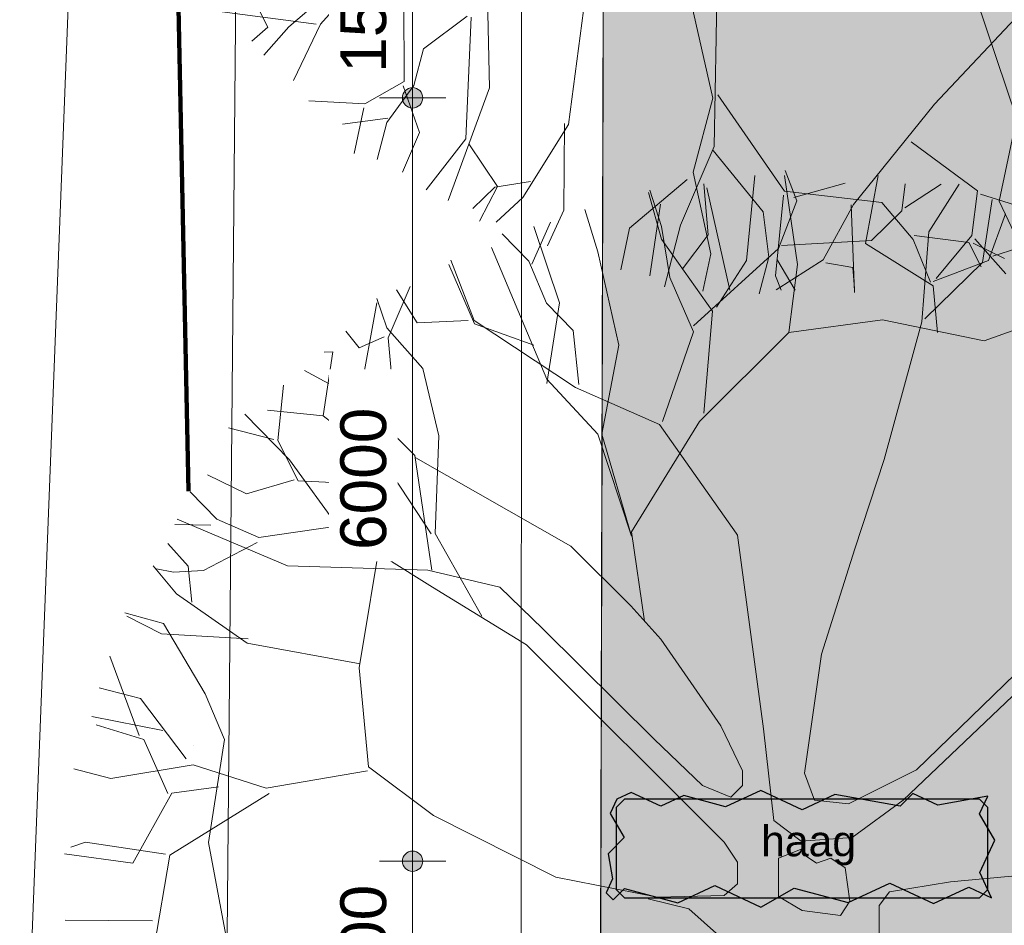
# Model space of a CAD drawing. Header units: millimetres. Extents: x -159785 to 90015, y -49332 to 203345.
# Tile 14 of 63: x -76891 to -69158, y 37813 to 44931. Entities that reach past the tile are written whole.
import ezdxf

# ---------------------------------------------------------------- set-up
doc = ezdxf.new("R2010")
doc.units = ezdxf.units.MM
doc.linetypes.add('IMPORT-KG-PERCEEL-SO', pattern=[19000, 5500, -2000, 0, -2000, 5500, -2000, 0, -2000])
for name, color, linetype, lineweight in [('A--A23__Vloeren', 8, 'Continuous', 9), ('A--L$01A__Algemeen', 7, 'Continuous', 9), ('A--L23__Vloeren', 3, 'Continuous', 9), ('A--LD20__DetailPenFijn', 2, 'Continuous', 9), ('A--LD30__DetailPenMiddel', 3, 'Continuous', 9), ('A--M$01A__Algemeen', 1, 'Continuous', 13), ('A--M$01A__Algemeen-200', 1, 'Continuous', 13), ('A--T$01A__Algemeen', 1, 'Continuous', 13), ('B-WE-KG-GRENS_PERCEEL-G', 30, 'IMPORT-KG-PERCEEL-SO', 25), ('B-WE-OG-TERREIN_ERF-GV', 10, 'Continuous', 20), ('B-WE-OG-TERREIN_OEVER-GV', 10, 'Continuous', 20), ('B-WE-OG-WATER-GV', 4, 'Continuous', 20), ('B-WE-VH-OPENVERHARDING_BETONELEMENT-GV', 90, 'Continuous', 20), ('Montfoort-BGT_aangepast_dwg', 8, 'Continuous', 9), ('Montfoort-KAD_aangepast_dwg', 8, 'Continuous', 9)]:
    doc.layers.add(name, color=color, linetype=linetype, lineweight=lineweight)
doc.styles.add('Arial', font='arial.ttf', dxfattribs={"height": 360})
doc.styles.add('Arial_1', font='arial.ttf', dxfattribs={"height": 240})
doc.dimstyles.new('00_ARC_dimension_1_8mm_afgerond', dxfattribs={"dimscale": 304.8, "dimtxt": 367.293384, "dimasz": 2.099738, "dimexe": 0.853018, "dimexo": 0.0625, "dimgap": 0.328084, "dimtad": 1, "dimdec": 0, "dimrnd": 10, "dimzin": 0, "dimdsep": 46, "dimtxsty": 'Arial', "dimblk1": 'DOTSMALL', "dimblk2": 'DOTSMALL', "dimsah": 1, "dimcen": 0.09, "dimdle": 0.853018, "dimadec": 3, "dimazin": 0, "dimtfac": 1, "dimtdec": 4, "dimtix": 1, "dimtmove": 0, "dimatfit": 3, "dimfxl": 0.853018, "dimfxlon": 1, "dimtvp": 1, "dimtfill": 1, "dimtolj": 1, "dimtzin": 0, "dimarcsym": 2})

# ---------------------------------------------------------------- blocks, each defined once
blk = doc.blocks.new('Montfoort-KAD_aangepast_dwg-2079012-00 Terrein')
at = {"layer": 'B-WE-KG-GRENS_PERCEEL-G', "color": 20, "lineweight": 100, "flags": 128}
blk.add_lwpolyline([(-54284.5, 153418), (-55120.5, 152643), (-56741.5, 151141), (-60450.5, 147523), (-62948.5, 145117), (-63096.5, 144973), (-91308.5, 117039), (-90221.5, 108700), (-90007.5, 106964), (-83169.5, 51422), (-82080.5, 43335), (-80076.5, 30077), (-78588.5, 20148), (-76973.5, 9625), (-75168.5, -1908), (-73237.5, -15841), (-70281.5, -12213), (-66701.5, -7763), (-63537.5, -3908), (-56896.5, 4253), (-54316.5, 7093), (-51376.5, 10773), (-51099.5, 11080), (-48629.5, 13817), (-47856.5, 14673), (-45962.5, 16825), (-37796.5, 27733), (-28336.5, 41693), (-19584.5, 55036), (-15716.5, 60933), (-14652.5, 62720), (-12775.5, 65185), (-11196.5, 67645), (-9509.5, 70144), (-6866.5, 74129), (-5099.5, 76362), (543.5, 86853), (970.5, 87669), (5719.5, 96087), (15523.5, 114613), (21843.5, 126333), (23502.5, 129584), (27859.5, 138119)], dxfattribs=at)
blk = doc.blocks.new('Montfoort-BGT_aangepast_dwg-2210655-00 Terrein')
at = {"layer": 'B-WE-OG-TERREIN_ERF-GV', "color": 8, "lineweight": 9, "flags": 128}
blk.add_lwpolyline([(138762.1, -192457.2), (142223.1, -205881), (149664.3, -234393.6), (152659.8, -245599.4), (154970.3, -253964.6)], dxfattribs=at)
at = {"layer": 'B-WE-OG-TERREIN_OEVER-GV', "color": 8, "lineweight": 9, "flags": 128}
for points in [[(127708.2, -152660.2), (135410.5, -182454.8), (141669.8, -206459), (154195.4, -253976.4)], [(156528.1, -271373.9), (153054, -258874), (149945, -247547.8), (142202.6, -217086.8), (125359.6, -153421.7)], [(124707.2, -153794.7), (131371.2, -178112.4), (138746.1, -206813.1), (140023.7, -212549.4), (146478.4, -241533.9), (147607.4, -245626.6), (154125.7, -271704.7)], [(154970.3, -253964.6), (152659.8, -245599.4), (149664.3, -234393.6), (142223.1, -205881), (138762.1, -192457.2)]]:
    blk.add_lwpolyline(points, dxfattribs=at)
at = {"layer": 'B-WE-OG-WATER-GV', "color": 8, "lineweight": 9, "flags": 128}
for points in [[(154195.4, -253976.4), (141669.8, -206459), (135410.5, -182454.8), (127708.2, -152660.2)], [(125359.6, -153421.7), (142202.6, -217086.8), (149945, -247547.8), (153054, -258874), (156528.1, -271373.9)]]:
    blk.add_lwpolyline(points, dxfattribs=at)
at = {"layer": 'B-WE-VH-OPENVERHARDING_BETONELEMENT-GV', "color": 8, "lineweight": 9, "flags": 128}
blk.add_lwpolyline([(138601, -212978), (136827.6, -213470.3), (118816.1, -218469.1), (127842, -251035.5), (145282.9, -246263), (147607.4, -245626.6), (146478.4, -241533.9), (140023.7, -212549.4)], close=True, dxfattribs=at)
blk = doc.blocks.new('90_GM_boom - 90_GM_boom-2244026-00 Terrein')
at = {"layer": 'A--LD20__DetailPenFijn', "color": 8}
for p, q in [((-42, 5579.9), (-133.9, 5816.7)), ((-438.8, 5110.8), (-372, 5777.7)), ((-38.4, 5077.5), (-138.5, 5777.7)), ((495.5, 5244.2), (595.6, 5777.7)), ((-1105.6, 5378.1), (-1197, 5662.1)), ((-739.1, 5310.9), (-772.4, 5711)), ((-568.4, 4877.5), (-748.6, 5681.2)), ((-65.4, 5603.7), (336.8, 5717.7)), ((782.7, 5501), (808.5, 5713)), ((806.5, 5524.3), (1091.5, 5710.2)), ((993.2, 5333.8), (1233.1, 5708.8)), ((-1106.1, 5277.5), (-1206.2, 5644.3)), ((-187.5, 5203.9), (-42, 5579.9)), ((1415.2, 5093.7), (1491.2, 5588.3)), ((-1606.6, 5177.5), (-1706.7, 5511)), ((544.3, 5267.4), (782.7, 5501)), ((1463.2, 5110.8), (1596.6, 5477.6)), ((-2123, 5081.6), (-1978, 5410.4)), ((-1906.9, 4777.4), (-2107.1, 5377.6)), ((-1039.1, 4976.5), (-1105.6, 5378.1)), ((1496.5, 5144.2), (2130.5, 5344.2)), ((-2146.4, 5105.4), (-2356.4, 5319.7)), ((-705.7, 4710.7), (-1106.1, 5277.5)), ((-939.3, 5044.1), (-739.1, 5310.9)), ((-163.7, 5227.3), (544.3, 5267.4)), ((938.6, 4626.7), (993.2, 5333.8)), ((-2440.8, 5210.9), (-2007, 4177.2)), ((-854.4, 4597.3), (-187.5, 5203.9)), ((1029.4, 4910.8), (495.5, 5244.2)), ((-2759.6, 5111.5), (-2575.9, 4637.9)), ((-2008.3, 4773.8), (-2146.4, 5105.4)), ((-1439.8, 4443.9), (-1606.6, 5177.5)), ((-672.3, 4744), (-438.8, 5110.8)), ((1029.4, 4944.1), (1463.2, 5110.8)), ((-2574.3, 4610.7), (-2774.5, 5077.5)), ((-105.1, 4544), (-38.4, 5077.5)), ((962.4, 4650), (1415.2, 5093.7)), ((-854.9, 4550.1), (-1039.1, 4976.5)), ((-3252, 4502.3), (-3078, 4904.9)), ((-3024.2, 4618.7), (-3186.6, 4879.8)), ((1062.8, 4544), (1029.4, 4910.8)), ((-3262.6, 4581.2), (-3340.8, 4811.2)), ((-3475.2, 4043.8), (-3341.7, 4777.4)), ((-1798.3, 4559.4), (-2008.3, 4773.8)), ((-2007, 4143.8), (-1906.9, 4777.4)), ((-772.4, 3910.4), (-705.7, 4710.7)), ((-105.1, 4544), (629, 4644)), ((629, 4644), (1429.8, 4477.3)), ((-2979.6, 4261.2), (-3262.6, 4581.2)), ((-2623, 4638.4), (-3024.2, 4618.7)), ((-2575.9, 4637.9), (-1779.5, 4111.1)), ((-2107.1, 4443.9), (-2574.3, 4610.7)), ((644.1, 3544.6), (938.6, 4626.7)), ((1429.8, 4477.3), (1796.8, 4610.7)), ((-3479.3, 4423.7), (-3583.2, 4554.2)), ((-3284.2, 4510.7), (-3479.3, 4423.7)), ((-3208.3, 4008.5), (-3252, 4502.3)), ((-1755.6, 4134.4), (-1798.3, 4559.4)), ((-1098.2, 3844.9), (-854.9, 4550.1)), ((-805.8, 3843.7), (-105.1, 4544)), ((-1573.3, 3743.7), (-1439.8, 4443.9)), ((-3762.3, 3888.2), (-3687.2, 4393)), ((-3687.2, 4393), (-3753.8, 4389.7)), ((-2853.1, 3732.9), (-2979.6, 4261.2)), ((-3475.2, 4010.4), (-3909, 4243.9)), ((-2007, 4177.2), (-1606.6, 3743.7)), ((-4117.8, 3694.2), (-4073, 4130.5)), ((-1779.5, 4111.1), (-1122.1, 3821.5)), ((-3041.4, 3577), (-3475.2, 4010.4)), ((-3299.2, 2998.4), (-3208.3, 4008.5)), ((-4376.3, 3900.9), (-4026.3, 3543.6)), ((-3762.3, 3888.2), (-4198.5, 3933.3)), ((-3276.1, 3511.5), (-3762.3, 3888.2)), ((-4150.1, 3702.6), (-4505.2, 3795.2)), ((-1339.7, 2976.8), (-805.8, 3843.7)), ((-1122.1, 3821.5), (-517.8, 2966.4)), ((-2881.6, 2963.1), (-2853.1, 3732.9)), ((-1606.6, 3743.7), (-1339.7, 2943.4)), ((-1339.7, 2943.4), (-1573.3, 3743.7)), ((-3959, 3377.1), (-4117.8, 3694.2)), ((-2907.9, 2676.7), (-3041.4, 3577)), ((-1816.9, 2865), (-3033.6, 3557.9)), ((-4026.3, 3543.6), (-3631.1, 2997.2)), ((-2914.9, 2961.5), (-3276.1, 3511.5)), ((411.7, 2842.5), (644.1, 3544.6)), ((-4364.7, 3276.1), (-4670.7, 3424.8)), ((-3991.3, 3385.6), (-4364.7, 3276.1)), ((-3311.9, 3346.3), (-3959, 3377.1)), ((-4597.3, 3077.5), (-4807.3, 3291.9)), ((-4645, 3030.8), (-4928, 3033.6)), ((-4910, 3076.8), (-4042.4, 2710)), ((-4268.6, 2932.7), (-4597.3, 3077.5)), ((-3654.4, 3021), (-4268.6, 2932.7)), ((-3631.1, 2997.2), (-2904.7, 2541.9)), ((-3479.9, 1908.3), (-3299.2, 2998.4)), ((-2515.4, 2313.2), (-2881.6, 2963.1)), ((-1239.5, 2276.2), (-1339.7, 2976.8)), ((-517.8, 2966.4), (-508.2, 2951.2)), ((-508.2, 2951.2), (-303.3, 1427.6)), ((-4823.5, 2706.6), (-4983.6, 2886.1)), ((-4280.4, 2893.6), (-4703.4, 2672.1)), ((-1346, 2394.4), (-1816.9, 2865)), ((150.6, 2014.6), (411.7, 2842.5)), ((-4914.7, 2489.1), (-5098.6, 2709.4)), ((-4793.9, 2423.2), (-4823.5, 2706.6)), ((-4042.4, 2710), (-2941.3, 2676.7)), ((-4936.5, 2660.5), (-5071.4, 2687.2)), ((-4703.4, 2672.1), (-4936.5, 2660.5)), ((-2941.3, 2676.7), (-2374.1, 2543.3)), ((-4360.1, 2103.3), (-4914.7, 2489.1)), ((-2904.7, 2541.9), (-2165.9, 2088.4)), ((-2374.1, 2543.3), (-2036.7, 2215)), ((-5016.5, 2255.6), (-5321.2, 2340.7)), ((-1110.5, 2132.9), (-1346, 2394.4)), ((-5031.1, 2174.9), (-5304.8, 2315.1)), ((-4688.6, 1704), (-5016.5, 2255.6)), ((-4351.6, 2135.6), (-5031.1, 2174.9)), ((-2036.7, 2215), (-1162.8, 1348.5)), ((-3471.5, 1940.6), (-4360.1, 2103.3)), ((-2165.9, 2088.4), (-613.4, 538)), ((-639.6, 1453.1), (-1110.5, 2132.9)), ((1975.6, 2153.3), (898.1, 1107.5)), ((17.1, 1080.8), (150.6, 2014.6)), ((791.4, 867.3), (2055.5, 2072)), ((-5206.6, 1377.5), (-5437.9, 2000.8)), ((-3406.6, 1131.1), (-3479.9, 1908.3)), ((-5197.9, 1667), (-5520.8, 1751.2)), ((-4537.2, 1344), (-4688.6, 1704)), ((-4838.4, 1194.3), (-5197.9, 1667)), ((-5022.4, 1414.5), (-5579.7, 1525.3)), ((-5171.6, 1345.9), (-5544.6, 1461)), ((-469.5, 1100.1), (-639.6, 1453.1)), ((-303.3, 1427.6), (-223.2, 707.2)), ((-4983.6, 920.9), (-5171.6, 1345.9)), ((-4663.9, 535.9), (-4537.2, 1344)), ((-1162.8, 1348.5), (-783.5, 982.5)), ((-5430.7, 1038.5), (-5721.3, 1114.3)), ((-4782.3, 1145.1), (-5430.7, 1038.5)), ((-4209.5, 961.4), (-4782.3, 1145.1)), ((-3415, 1098.9), (-4209.5, 961.4)), ((-2896.9, 748.4), (-3406.6, 1131.1)), ((-469.5, 982.5), (-469.5, 1100.1)), ((898.1, 1107.5), (364.2, 840.6)), ((97.2, 867.3), (17.1, 1080.8)), ((-4585.6, 974.1), (-4950.2, 922.6)), ((-783.5, 982.5), (-561, 890.9)), ((-561, 890.9), (-469.5, 982.5)), ((-4950.2, 922.6), (-5256.8, 372.8)), ((-4185.6, 920.7), (-4967.3, 435.3)), ((364.2, 840.6), (97.2, 867.3)), ((390.9, 573.8), (791.4, 867.3)), ((-1934.7, 263.4), (-2896.9, 748.4)), ((-223.2, 707.2), (-9.6, 547.2)), ((-9.6, 547.2), (390.9, 573.8)), ((-5629.9, 539.1), (-5743.6, 499.8)), ((-4999.6, 443.7), (-5629.9, 539.1)), ((-4527.6, -192.3), (-4663.9, 535.9)), ((-613.4, 538), (-508.7, 381.1)), ((0, 486.7), (-187.3, 411.8)), ((-5256.8, 372.8), (-5794.6, 446.3)), ((-4967.3, 435.3), (-5096.2, -323.7)), ((-187.3, 411.8), (-187.3, 112.3)), ((112.4, 374.4), (0, 449.3)), ((224.8, 411.8), (112.4, 374.4)), ((337.2, 337), (224.8, 411.8)), ((-508.7, 381.1), (-508.7, 211.1)), ((374.6, 74.9), (337.2, 337)), ((2850.6, 382.3), (1165.1, 227)), ((-1136.7, 106.5), (-1934.7, 263.4)), ((-508.7, 211.1), (-613.4, 119.6)), ((1165.1, 227), (684.6, 147)), ((-1211, 93.6), (-890.6, 13.6)), ((-613.4, 119.6), (-1136.7, 106.5)), ((-187.3, 112.3), (0, 0)), ((684.6, 147), (604.5, 40.2)), ((-890.6, 13.6), (-650.4, -199.9)), ((0, 0), (299.7, -37.4)), ((299.7, -37.4), (374.6, 74.9)), ((604.5, 40.2), (604.5, -173.2)), ((-5101.9, -81), (-5789.7, -74)), ((-709.7, -2769.1), (-718.3, -3635.8)), ((-2521.7, -2932.3), (-2500.3, -4033.7)), ((-3415.9, -3077), (-3827.3, -3531.8)), ((1282.6, -3206.8), (1640.2, -4269.7)), ((-3765.9, -3289.4), (-4076, -3553.1)), ((-4336.4, -3365.9), (-4239.9, -3556.4)), ((-3172.1, -3335.7), (-3170.8, -3983.6)), ((-922.3, -3327.1), (-745.6, -4113.7)), ((1753.4, -3355.8), (996.5, -4160.8)), ((-3860.6, -3533.4), (-4599.9, -3436.5)), ((-2675.1, -3470.3), (-3017.5, -3725.7)), ((-2642.8, -3478.7), (-2684.6, -4432.7)), ((-1760.2, -3425.2), (-1878.6, -4320.8)), ((-4239.9, -3556.4), (-4365, -3666.7)), ((-4076, -3553.1), (-4272.4, -3777.6)), ((-3827.3, -3531.8), (-4038.9, -3976.6)), ((-718.3, -3635.8), (-734.8, -4493)), ((-3017.5, -3725.7), (-3093.2, -4016.1)), ((-3170.8, -3983.6), (-3479.6, -4157.8)), ((-3093.2, -4016.1), (-3306.5, -4305.1)), ((-3177.6, -4016.2), (-3049.8, -4383.7)), ((-2500.3, -4033.7), (-2823.6, -4918.4)), ((-706.1, -4087.8), (-182.5, -4844.5)), ((-3479.6, -4157.8), (-3917.5, -4134.8)), ((-745.6, -4113.7), (-900.7, -4694.9)), ((996.5, -4160.8), (358.7, -4949.3)), ((-3486.4, -4190.5), (-3561.2, -4549.8)), ((-3298.1, -4272.8), (-3654.6, -4317.7)), ((-3306.5, -4305.1), (-3382.2, -4595.4)), ((-1878.6, -4320.8), (-2236.4, -4893.9)), ((-1911.3, -4314), (-1916.7, -4994.5)), ((1633.4, -4302.4), (1504.2, -4923.1)), ((-3049.8, -4383.7), (-3183.1, -4696.7)), ((-2684.6, -4432.7), (-2996.1, -4833.9)), ((-2660.9, -4473.2), (-2437.4, -4807.3)), ((813.4, -4456.9), (1333.9, -4842.7)), ((-734.8, -4493), (-999.9, -5113.1)), ((-743.2, -4525.3), (-351.4, -5006.5)), ((-900.7, -4694.9), (-761.9, -5337.3)), ((-2176.5, -4770), (-2458.1, -4813.6)), ((-946.9, -4753.4), (-1401.2, -5136)), ((-2458.1, -4813.6), (-2629.5, -4982.4)), ((-2437.4, -4807.3), (-2577.7, -5080.8)), ((-182.5, -4844.5), (581.9, -4935.5)), ((1333.9, -4842.7), (1289.2, -5194.5)), ((1356, -4867.7), (1727.1, -4984.6)), ((-2236.4, -4893.9), (-2447.2, -5088.6)), ((-1157.7, -4948.1), (-1240.8, -5510.2)), ((-189.3, -4877.1), (-253.3, -5511.4)), ((581.9, -4935.5), (828.1, -5225.4)), ((1504.2, -4923.1), (1716.3, -5376.2)), ((-1916.7, -4994.5), (-2043.3, -5275)), ((-351.4, -5006.5), (-306.4, -5362.8)), ((358.7, -4949.3), (120.2, -5383.9)), ((339.8, -4953.2), (367, -5640.6)), ((-1401.2, -5136), (-1469.3, -5462.6)), ((-999.9, -5113.1), (-1126.1, -5597.1)), ((828.1, -5225.4), (962.8, -5560.1)), ((834.9, -5192.7), (1266.1, -5248.4)), ((1289.2, -5194.5), (1009.2, -5532)), ((1266.1, -5248.4), (1362.7, -5438.9)), ((1298.8, -5255.2), (1546.3, -5374.9)), ((1311.4, -5219.5), (1554.9, -5494.1)), ((-761.9, -5337.3), (-823.2, -5631.3)), ((-306.4, -5362.8), (-382.1, -5653.2)), ((120.2, -5383.9), (-248.4, -5621.6)), ((-241.8, -5379.6), (-98.6, -5623.7)), ((142.3, -5408.9), (352.8, -5445.2)), ((352.8, -5445.2), (366.5, -5611.4)), ((-253.3, -5511.4), (-208.4, -5623))]:
    blk.add_line(p, q, dxfattribs=at)
blk = doc.blocks.new('DIMBLOCK34-00 Terrein')
at = {"layer": 'A--M$01A__Algemeen-200'}
h = blk.add_hatch(color=256, dxfattribs=at)
edge = h.paths.add_edge_path()
edge.add_arc((-73805.5, 38316.9), 80, 0, 360)
h = blk.add_hatch(color=256, dxfattribs=at)
edge = h.paths.add_edge_path()
edge.add_arc((-73805.5, 36816.7), 80, 0, 360)
for p, q in [((-73805.5, 38316.9), (-74065.5, 38316.9)), ((-73805.5, 36816.7), (-73805.5, 38316.9)), ((-73805.5, 38316.9), (-73545.5, 38316.9)), ((-73805.5, 36816.7), (-74065.5, 36816.7)), ((-73805.5, 36816.7), (-73545.5, 36816.7))]:
    blk.add_line(p, q, dxfattribs=at)
for centre in [(-73805.5, 38316.9), (-73805.5, 36816.7)]:
    blk.add_circle(centre, 80, dxfattribs=at)
at = {"layer": 'A--M$01A__Algemeen-200', "color": 0, "insert": (-74372.9, 37013), "char_height": 360, "width": 1329.037, "attachment_point": 1, "rotation": 90, "line_spacing_factor": 0.941778, "style": 'Arial', "bg_fill": 3, "box_fill_scale": 1.25, "bg_fill_color": 256, "bg_fill_true_color": 13158600, "bg_fill_transparency": 0}
blk.add_mtext('1500', dxfattribs=at)
blk = doc.blocks.new('_DotSmall')
at = {"color": 0, "linetype": 'ByBlock', "const_width": 0.5}
blk.add_lwpolyline([(-0.0625, 0, 1), (0.0625, 0, 1)], format="xyb", close=True, dxfattribs=at)
blk = doc.blocks.new('DIMBLOCK35-00 Terrein')
at = {"layer": 'A--M$01A__Algemeen-200'}
h = blk.add_hatch(color=256, dxfattribs=at)
edge = h.paths.add_edge_path()
edge.add_arc((-73805.5, 44316.7), 80, 0, 360)
h = blk.add_hatch(color=256, dxfattribs=at)
edge = h.paths.add_edge_path()
edge.add_arc((-73805.5, 38316.9), 80, 0, 360)
for p, q in [((-73805.5, 44316.7), (-74065.5, 44316.7)), ((-73805.5, 38316.9), (-73805.5, 44316.7)), ((-73805.5, 44316.7), (-73545.5, 44316.7)), ((-73805.5, 38316.9), (-74065.5, 38316.9)), ((-73805.5, 38316.9), (-73545.5, 38316.9))]:
    blk.add_line(p, q, dxfattribs=at)
for centre in [(-73805.5, 44316.7), (-73805.5, 38316.9)]:
    blk.add_circle(centre, 80, dxfattribs=at)
at = {"layer": 'A--M$01A__Algemeen-200', "color": 0, "insert": (-74372.9, 40763), "char_height": 360, "width": 1329.037, "attachment_point": 1, "rotation": 90, "line_spacing_factor": 0.941778, "style": 'Arial', "bg_fill": 3, "box_fill_scale": 1.25, "bg_fill_color": 256, "bg_fill_true_color": 13158600, "bg_fill_transparency": 0}
blk.add_mtext('6000', dxfattribs=at)
blk = doc.blocks.new('DIMBLOCK36-00 Terrein')
at = {"layer": 'A--M$01A__Algemeen-200'}
h = blk.add_hatch(color=256, dxfattribs=at)
edge = h.paths.add_edge_path()
edge.add_arc((-73805.5, 45816.9), 80, 0, 360)
h = blk.add_hatch(color=256, dxfattribs=at)
edge = h.paths.add_edge_path()
edge.add_arc((-73805.5, 44316.7), 80, 0, 360)
for p, q in [((-73805.5, 45816.9), (-74065.5, 45816.9)), ((-73805.5, 44316.7), (-73805.5, 45816.9)), ((-73805.5, 45816.9), (-73545.5, 45816.9)), ((-73805.5, 44316.7), (-74065.5, 44316.7)), ((-73805.5, 44316.7), (-73545.5, 44316.7))]:
    blk.add_line(p, q, dxfattribs=at)
for centre in [(-73805.5, 45816.9), (-73805.5, 44316.7)]:
    blk.add_circle(centre, 80, dxfattribs=at)
at = {"layer": 'A--M$01A__Algemeen-200', "color": 0, "insert": (-74372.9, 44513), "char_height": 360, "width": 1329.037, "attachment_point": 1, "rotation": 90, "line_spacing_factor": 0.941778, "style": 'Arial', "bg_fill": 3, "box_fill_scale": 1.25, "bg_fill_color": 256, "bg_fill_true_color": 13158600, "bg_fill_transparency": 0}
blk.add_mtext('1500', dxfattribs=at)

msp = doc.modelspace()

# ---------------------------------------------------------------- hatches: boundary and pattern name
at = {"layer": 'A--A23__Vloeren'}
h = msp.add_hatch(color=256, dxfattribs=at)
h.paths.add_polyline_path([(-69013.7, 59316.5), (-62944, 59316.5), (-62944, 60816.9), (-69013.7, 60816.9)])
h.paths.add_polyline_path([(-69013.7, 66816.5), (-62944, 66816.5), (-62944, 68316.9), (-69013.7, 68316.9)])
h.paths.add_polyline_path([(-69013.6, 81816.5), (-62943.9, 81816.5), (-62943.9, 77706.1), (-59838.3, 77687.3), (-59738, 77693.5), (-59639, 77710.9), (-59542.5, 77739.2), (-59449.8, 77778.1), (-59362.1, 77827.1), (-59280.3, 77885.5), (-59205.6, 77952.8), (-59138.8, 78027.9), (-59080.8, 78110), (-59032.4, 78198.1), (-58994, 78291.1), (-58966.3, 78387.7), (-58949.6, 78486.9), (-58943.9, 78586.7), (-58944.2, 83091.3), (-58949.6, 83187.5), (-58966.6, 83287.4), (-58994.8, 83384.7), (-59033.7, 83478.2), (-59082.9, 83566.8), (-59141.7, 83649.3), (-59209.5, 83724.7), (-59285.3, 83791.9), (-59368.1, 83850.2), (-59457, 83898.8), (-59550.8, 83937.2), (-59648.3, 83964.7), (-59748.3, 83981.1), (-59849.5, 83986.7), (-62943.9, 84006.1), (-62943.9, 83316.9), (-69013.6, 83316.9)])
h.paths.add_polyline_path([(-65217.2, 5130.1), (-64924.1, 5138.7), (-64631.7, 5159.7), (-64340.4, 5193), (-64050.8, 5238.6), (-63763.3, 5296.4), (-63478.6, 5366.4), (-63197, 5448.2), (-62919.2, 5541.9), (-62645.6, 5647.3), (-62376.7, 5764.2), (-62113, 5892.3), (-61854.9, 6031.4), (-61602.9, 6181.3), (-61357.5, 6341.8), (-55876.5, 11537.8), (-52952.5, 14022.3), (-49567.2, 17289.9), (-51546.5, 19321.9), (-63374.1, 6585.8), (-71434.5, 14071.2), (-68032, 17735), (-71695.8, 21137.5), (-63189.7, 30296.9), (-59525.9, 26894.5), (-58627.2, 27862.1), (-58634.6, 27885.5), (-58716.3, 28187.6), (-58785.7, 28492.8), (-58842.6, 28800.5), (-58887, 29110.3), (-58918.7, 29421.6), (-58938.9, 29789.1), (-58944.2, 30046.9), (-58944.2, 30586.7), (-58949.9, 30687.5), (-58966.9, 30787.4), (-58995.1, 30884.7), (-59034, 30978.2), (-59083.2, 31066.8), (-59142, 31149.3), (-59209.7, 31224.7), (-59285.5, 31291.9), (-59368.4, 31350.2), (-59457.3, 31398.8), (-59551.1, 31437.2), (-59648.6, 31464.7), (-59748.6, 31481.1), (-59849.8, 31486.7), (-62944.1, 31506.1), (-62944.2, 30816.9), (-69013.9, 30816.9), (-69013.8, 36816.5), (-62944.1, 36816.5), (-62944.1, 32706.1), (-59838.5, 32687.3), (-59738.2, 32693.5), (-59639.2, 32710.9), (-59542.7, 32739.2), (-59450.1, 32778.1), (-59362.3, 32827.1), (-59280.5, 32885.5), (-59205.8, 32952.8), (-59139, 33027.9), (-59081, 33110), (-59032.6, 33198.1), (-58994.3, 33291.1), (-58966.5, 33387.7), (-58949.8, 33486.9), (-58944.1, 33586.7), (-58944.2, 38087.4), (-58949.8, 38187.5), (-58966.9, 38287.4), (-58995, 38384.7), (-59033.9, 38478.2), (-59083.1, 38566.8), (-59142, 38649.3), (-59209.7, 38724.7), (-59285.5, 38791.9), (-59368.3, 38850.2), (-59457.2, 38898.8), (-59551, 38937.2), (-59648.5, 38964.7), (-59748.5, 38981.1), (-59849.7, 38986.7), (-62936.1, 39006), (-62936.1, 38316.9), (-69013.9, 38316.9), (-69013.8, 44316.7), (-62936.1, 44316.5), (-62936.1, 40206), (-59838.5, 40187.3), (-59738.2, 40193.5), (-59639.2, 40210.9), (-59542.7, 40239.2), (-59450, 40278.1), (-59362.2, 40327.1), (-59280.5, 40385.5), (-59205.7, 40452.8), (-59139, 40527.9), (-59081, 40610), (-59032.6, 40698.1), (-58994.2, 40791.1), (-58966.5, 40887.7), (-58949.7, 40986.9), (-58944.1, 41086.7), (-58944.2, 45588), (-58949.8, 45687.5), (-58966.8, 45787.4), (-58995, 45884.7), (-59033.9, 45978.2), (-59083.1, 46066.8), (-59141.9, 46149.3), (-59209.7, 46224.7), (-59285.4, 46291.9), (-59368.3, 46350.2), (-59457.2, 46398.8), (-59551, 46437.2), (-59648.5, 46464.7), (-59748.5, 46481.1), (-59849.7, 46486.7), (-62944.1, 46506.1), (-62944.1, 45816.9), (-69013.8, 45816.9), (-69013.7, 51816.5), (-62944.1, 51816.5), (-62944.1, 47706.1), (-59838.5, 47687.3), (-59738.1, 47693.5), (-59639.1, 47710.9), (-59542.7, 47739.2), (-59450, 47778.1), (-59362.2, 47827.1), (-59280.4, 47885.5), (-59205.7, 47952.8), (-59138.9, 48027.9), (-59081, 48110), (-59032.5, 48198.1), (-58994.2, 48291.1), (-58966.5, 48387.7), (-58949.7, 48486.9), (-58944.1, 48586.7), (-58944.2, 53088.7), (-58949.7, 53187.5), (-58966.8, 53287.4), (-58994.9, 53384.7), (-59033.9, 53478.2), (-59083.1, 53566.8), (-59141.9, 53649.3), (-59209.6, 53724.7), (-59285.4, 53791.9), (-59368.3, 53850.2), (-59457.2, 53898.8), (-59551, 53937.2), (-59648.5, 53964.7), (-59748.5, 53981.1), (-59849.7, 53986.7), (-62944, 54006.1), (-62944.1, 53316.9), (-69013.8, 53316.9), (-69013.6, 74316.5), (-62943.9, 74316.5), (-62943.9, 70206.1), (-59838.4, 70187.3), (-59738, 70193.5), (-59639, 70210.9), (-59542.6, 70239.2), (-59449.9, 70278.1), (-59362.1, 70327.1), (-59280.3, 70385.5), (-59205.6, 70452.8), (-59138.8, 70527.9), (-59080.9, 70610), (-59032.4, 70698.1), (-58994.1, 70791.1), (-58966.4, 70887.7), (-58949.6, 70986.9), (-58944, 71086.7), (-58944.2, 75590.7), (-58949.6, 75687.5), (-58966.7, 75787.4), (-58994.8, 75884.7), (-59033.8, 75978.2), (-59082.9, 76066.8), (-59141.8, 76149.3), (-59209.5, 76224.7), (-59285.3, 76291.9), (-59368.2, 76350.2), (-59457.1, 76398.8), (-59550.8, 76437.2), (-59648.4, 76464.7), (-59748.3, 76481.1), (-59849.5, 76486.7), (-62943.9, 76506.1), (-62943.9, 75816.9), (-69013.7, 75816.9), (-69013.6, 89316.5), (-62943.9, 89316.5), (-62943.9, 85206.1), (-59838.3, 85187.3), (-59738, 85193.5), (-59638.9, 85210.9), (-59542.5, 85239.2), (-59449.8, 85278.1), (-59362, 85327.1), (-59280.3, 85385.5), (-59205.5, 85452.8), (-59138.8, 85527.9), (-59080.8, 85610), (-59032.3, 85698.1), (-58994, 85791.1), (-58966.3, 85887.7), (-58949.5, 85986.9), (-58943.9, 86086.7), (-58944.2, 90592), (-58949.6, 90687.5), (-58966.6, 90787.4), (-58994.8, 90884.7), (-59033.7, 90978.2), (-59082.9, 91066.8), (-59141.7, 91149.3), (-59209.4, 91224.7), (-59285.2, 91291.9), (-59368.1, 91350.2), (-59457, 91398.8), (-59550.8, 91437.2), (-59648.3, 91464.7), (-59748.3, 91481.1), (-59849.5, 91486.7), (-62943.8, 91506.1), (-62943.9, 90816.9), (-69013.6, 90816.9), (-69013.5, 96816.5), (-62943.8, 96816.5), (-62943.8, 92706.1), (-59838.3, 92687.3), (-59737.9, 92693.5), (-59638.9, 92710.9), (-59542.5, 92739.2), (-59449.8, 92778.1), (-59362, 92827.1), (-59280.2, 92885.5), (-59205.5, 92952.8), (-59138.7, 93027.9), (-59080.7, 93110), (-59032.3, 93198.1), (-58994, 93291.1), (-58966.3, 93387.7), (-58949.5, 93486.9), (-58943.9, 93625.5), (-58937.7, 94068.5), (-58919.3, 94511.1), (-58888.7, 94953), (-58845.8, 95393.9), (-58790.8, 95833.5), (-58723.6, 96271.3), (-58644.3, 96707.2), (-58552.9, 97140.7), (-58449.6, 97571.4), (-58334.4, 97999.2), (-58207.5, 98423.6), (-58068.8, 98844.3), (-57977.3, 99102.3), (-57948, 99199.3), (-57929.8, 99298.9), (-57923, 99399.9), (-57929.8, 99515.9), (-57948, 99618), (-57970.3, 99698.7), (-58008.1, 99792.7), (-58056.2, 99881.8), (-58114.1, 99965), (-58180.8, 100041.1), (-58255.8, 100109.2), (-58337.9, 100168.5), (-58426.1, 100218.2), (-58519.4, 100257.7), (-58616.5, 100286.4), (-58723.6, 100304.5), (-58845.8, 100310.6), (-62943.8, 100336.1), (-62943.8, 99516.4), (-69013.5, 99516.4), (-69013.5, 102516.1), (-62943.8, 102516.1), (-62943.8, 101536.2), (-57392.1, 101501.5), (-57289.2, 101506.8), (-57187.6, 101523.8), (-57088.6, 101552.2), (-56993.4, 101591.9), (-56903.5, 101642.1), (-56816.5, 101705.3), (-56743.6, 101771.7), (-56675.9, 101849.3), (-56622, 101926.3), (-56552.7, 102039.7), (-56455.8, 102194.4), (-56403.2, 102357.9), (-56359.7, 102537), (-56330.7, 102707.6), (-56314.1, 102864.6), (-56308.3, 103049.3), (-56314.5, 103218.8), (-56330.7, 103378.8), (-56359.7, 103548.1), (-56400.3, 103715), (-56452.2, 103878.8), (-56515.3, 104038.5), (-56589.1, 104193.6), (-56673.5, 104343.2), (-56767.9, 104486.7), (-56871.9, 104623.4), (-56997.5, 104764.9), (-57106.9, 104873.7), (-57236.7, 104986.2), (-57373.9, 105089.5), (-65648.8, 110883.6), (-65896.9, 111064.5), (-66138, 111254.9), (-66371.6, 111454.4), (-66597.3, 111662.7), (-66814.9, 111879.5), (-67024, 112104.5), (-67224.3, 112337.4), (-67415.5, 112577.8), (-67623.4, 112863.9), (-67769.5, 113079.7), (-67931.8, 113340.4), (-68084, 113607.2), (-68225.8, 113879.7), (-68357.1, 114157.4), (-68477.6, 114439.9), (-68587.2, 114726.9), (-68685.7, 115017.8), (-68772.9, 115312.3), (-68848.8, 115610), (-68913.2, 115910.3), (-68966, 116212.9), (-69007.1, 116517.3), (-69036.6, 116823), (-69055, 117170.5), (-69060.1, 117436.8), (-69060.1, 120428.1), (-69590.2, 120426.1), (-69580.2, 117806.1), (-72309.6, 117736.4), (-72262.8, 117672.7), (-72201.1, 117579.4), (-72133.7, 117461.7), (-72074, 117339), (-72023.9, 117212.5), (-71981.2, 117083), (-71947.8, 116951.6), (-72094, 91304.7), (-69353.6, 91304.7), (-69288.1, 91239.2), (-69288.1, 90594.1), (-69353.7, 90528.6), (-72098.4, 90528.6), (-72136.8, 83804.7), (-69353.7, 83804.7), (-69288.2, 83739.2), (-69288.2, 83094.1), (-69353.7, 83028.6), (-72141.2, 83028.6), (-72179.8, 76265.6), (-72140.7, 76304.7), (-69353.7, 76304.7), (-69288.2, 76239.2), (-69288.2, 75594.1), (-69353.7, 75528.6), (-72140.7, 75528.6), (-72183.7, 75571.6), (-72262.8, 61709), (-72343.6, 32241.5), (-72306.6, 20642.3), (-72207.3, 11964.4), (-72196.9, 11671.4), (-72174.1, 11379.1), (-72139, 11088), (-72091.6, 10798.7), (-72032, 10511.6), (-71960.3, 10227.3), (-71876.7, 9946.3), (-71781.3, 9669), (-71674.2, 9396.1), (-71555.7, 9127.9), (-71426, 8865), (-71285.2, 8607.7), (-71133.7, 8356.7), (-70971.8, 8112.3), (-70799.6, 7875), (-70617.6, 7645.1), (-70426, 7423.2), (-70194.7, 7179.7), (-70015.6, 7004.5), (-69797.5, 6808.6), (-69571.2, 6622.1), (-69337.3, 6445.3), (-69096.2, 6278.5), (-68848.2, 6122.1), (-68593.8, 5976.3), (-68333.5, 5841.4), (-68067.7, 5717.6), (-67796.9, 5605.2), (-67521.6, 5504.3), (-67242.3, 5415.2), (-66959.5, 5337.9), (-66673.6, 5272.7), (-66385.3, 5219.5), (-66094.9, 5178.7), (-65803.1, 5150.1), (-65510.4, 5133.9)])
h.paths.add_polyline_path([(-53204.1, 21023.6), (-55039.7, 22908.1), (-55129.3, 22811.5)])
h.paths.add_polyline_path([(-69354, 30528.6), (-72140.9, 30528.6), (-72206.5, 30594.1), (-72206.5, 31239.2), (-72140.9, 31304.7), (-69353.9, 31304.7), (-69288.4, 31239.2), (-69288.4, 30594.1), (-69353.9, 30528.6)])
h.paths.add_polyline_path([(-59737.7, 30538.8), (-62524.7, 30538.8), (-62590.2, 30604.4), (-62590.2, 31249.4), (-62524.7, 31315), (-59737.7, 31315), (-59672.2, 31249.4), (-59672.2, 30604.4), (-59737.7, 30538.8)])
h.paths.add_polyline_path([(-69353.9, 38028.6), (-72140.9, 38028.6), (-72206.4, 38094.1), (-72206.4, 38739.2), (-72140.8, 38804.7), (-69353.9, 38804.7), (-69288.4, 38739.2), (-69288.4, 38094.1), (-69353.9, 38028.6)])
h.paths.add_polyline_path([(-59748.5, 38038.8), (-62524.7, 38038.8), (-62590.2, 38104.4), (-62590.2, 38749.4), (-62524.7, 38815), (-59737.7, 38815), (-59672.2, 38749.4), (-59672.2, 38104.4), (-59738.2, 38038.8)])
h.paths.add_polyline_path([(-69353.9, 45528.6), (-72140.9, 45528.6), (-72206.4, 45594.1), (-72206.4, 46239.2), (-72140.8, 46304.7), (-72140.8, 46304.7), (-69353.9, 46304.7), (-69288.3, 46239.2), (-69288.3, 45594.1), (-69353.9, 45528.6)])
h.paths.add_polyline_path([(-59738.1, 45538.8), (-62524.6, 45538.8), (-62590.2, 45604.4), (-62590.2, 46249.4), (-62524.6, 46315), (-59737.7, 46315), (-59672.1, 46249.4), (-59672.1, 45604.4), (-59737.7, 45538.8)])
h.paths.add_polyline_path([(-69353.9, 53028.6), (-72140.9, 53028.7), (-72206.3, 53094.1), (-72206.3, 53739.2), (-72140.8, 53804.7), (-72140.8, 53804.7), (-69353.8, 53804.7), (-69288.3, 53739.2), (-69288.3, 53094.1), (-69353.8, 53028.6)])
h.paths.add_polyline_path([(-59849.7, 53038.8), (-62524.6, 53038.8), (-62590.1, 53104.4), (-62590.1, 53749.4), (-62524.6, 53815), (-59737.6, 53815), (-59672.1, 53749.4), (-59672.1, 53104.4), (-59738.1, 53038.8), (-59838.4, 53038.8)])
h.paths.add_polyline_path([(-59849.7, 55186.8), (-59738.1, 55193.5), (-59639.1, 55210.9), (-59542.6, 55239.2), (-59449.9, 55278.1), (-59362.2, 55327.1), (-59280.4, 55385.5), (-59205.7, 55452.8), (-59138.9, 55527.9), (-59080.9, 55610), (-59032.5, 55698.1), (-58994.1, 55791.2), (-58966.4, 55887.9), (-58949.6, 55987.6), (-58944, 56086.7), (-58944.2, 60589.4), (-58949.7, 60687.5), (-58966.7, 60787.4), (-58994.9, 60884.7), (-59033.8, 60978.2), (-59083, 61066.8), (-59141.9, 61149.3), (-59209.6, 61224.7), (-59285.4, 61291.9), (-59368.2, 61350.2), (-59457.1, 61398.8), (-59550.9, 61437.2), (-59648.4, 61464.7), (-59748.4, 61481.1), (-59849.6, 61486.7), (-62944, 61506.1), (-62944, 55206.1), (-60662.4, 55191.8)])
h.paths.add_polyline_path([(-70194.7, 60528.6), (-72140.8, 60528.6), (-72206.3, 60594.2), (-72206.3, 61239.2), (-72140.8, 61304.8), (-69353.8, 61304.7), (-69288.3, 61239.2), (-69288.3, 60594.2), (-69353.9, 60528.6)])
h.paths.add_polyline_path([(-59737.6, 60538.8), (-62524.6, 60538.8), (-62590.1, 60604.4), (-62590.1, 61249.4), (-62524.6, 61315), (-59737.6, 61315), (-59672.1, 61249.4), (-59672.1, 60604.4), (-59737.6, 60538.8)])
h.paths.add_polyline_path([(-59849.6, 62686.8), (-59738.1, 62693.5), (-59639.1, 62710.9), (-59542.6, 62739.2), (-59449.9, 62778.1), (-59362.1, 62827.1), (-59280.4, 62885.5), (-59205.6, 62952.8), (-59138.9, 63027.9), (-59080.9, 63110), (-59032.4, 63198.1), (-58994.1, 63291.1), (-58966.4, 63387.7), (-58949.6, 63486.9), (-58944, 63586.7), (-58944.2, 68090), (-58949.7, 68187.5), (-58966.7, 68287.4), (-58994.9, 68384.7), (-59033.8, 68478.2), (-59083, 68566.8), (-59141.8, 68649.3), (-59209.6, 68724.7), (-59285.3, 68791.9), (-59368.2, 68850.2), (-59457.1, 68898.8), (-59550.9, 68937.2), (-59648.4, 68964.7), (-59748.4, 68981.1), (-59849.6, 68986.7), (-62943.9, 69006.1), (-62944, 62706.1), (-60662.4, 62691.8)])
h.paths.add_polyline_path([(-70194.7, 68028.6), (-72140.7, 68028.6), (-72206.3, 68094.1), (-72206.3, 68739.2), (-72140.7, 68804.7), (-72140.7, 68804.7), (-69353.8, 68804.7), (-69288.2, 68739.2), (-69288.2, 68094.1), (-69353.8, 68028.6), (-69625.6, 68028.6)])
h.paths.add_polyline_path([(-59849.6, 68038.8), (-62524.5, 68038.9), (-62590.1, 68104.4), (-62590.1, 68749.4), (-62524.5, 68815), (-59737.5, 68815), (-59672, 68749.5), (-59672, 68104.4), (-59738, 68038.8), (-59838.4, 68038.8)])
h.paths.add_polyline_path([(-59748.3, 75538.8), (-62524.5, 75538.8), (-62590, 75604.4), (-62590, 76249.4), (-62524.5, 76315), (-62524.5, 76315), (-59737.5, 76315), (-59672, 76249.4), (-59672, 75604.4), (-59738, 75538.8)])
h.paths.add_polyline_path([(-59738, 83038.8), (-62524.4, 83038.8), (-62590, 83104.4), (-62590, 83749.4), (-62524.5, 83815), (-59737.5, 83815), (-59672, 83749.4), (-59672, 83104.4), (-59737.5, 83038.8)])
h.paths.add_polyline_path([(-59737.9, 90538.8), (-62524.4, 90538.8), (-62589.9, 90604.4), (-62589.9, 91249.4), (-62524.4, 91315), (-59737.4, 91315), (-59671.9, 91249.4), (-59671.9, 90604.4), (-59737.5, 90538.8)])
h.paths.add_polyline_path([(-51737, 110276.8), (-51561.7, 110286.7), (-51376.1, 110311.1), (-51215.5, 110343.1), (-51046.2, 110389.4), (-50880.6, 110447.5), (-50719.4, 110517), (-50563.5, 110597.7), (-50413.7, 110689.1), (-50270.7, 110790.7), (-50135.1, 110902.2), (-50007.7, 111022.9), (-49889.1, 111152.3), (-49779.8, 111289.7), (-48903.2, 112474.8), (-48845, 112564.2), (-48797.7, 112659.8), (-48762.1, 112760.3), (-48738.7, 112864.4), (-48727.7, 112970.5), (-48729.3, 113077.1), (-48743.6, 113182.8), (-48770.2, 113286.1), (-48808.9, 113385.5), (-48859.1, 113479.6), (-48920.1, 113567.2), (-48990.9, 113646.9), (-49081.6, 113725.2), (-49158.4, 113778.5), (-49471.8, 113962.8), (-49790.9, 114137.2), (-50115.4, 114301.4), (-50444.9, 114455.3), (-50779, 114598.7), (-51117.6, 114731.4), (-51476.4, 114858.7), (-51806.4, 114964.7), (-52155.9, 115064.8), (-52508.5, 115153.9), (-52863.7, 115231.9), (-53221.1, 115298.5), (-53580.5, 115353.9), (-53941.5, 115397.9), (-54303.7, 115430.5), (-54666.7, 115451.6), (-55113.9, 115462.2), (-59046.5, 115504.6), (-59003.4, 119504.4), (-55003.6, 119461.2), (-55025.2, 117461.3), (-54625.8, 117451.6), (-54226.8, 117430.1), (-53828.7, 117396.8), (-53431.8, 117351.7), (-53036.3, 117295), (-52642.7, 117226.6), (-52251.3, 117146.5), (-51806.4, 117040), (-51460.1, 116947.1), (-51093.6, 116837.6), (-50714.3, 116712), (-50339, 116575.3), (-49967.8, 116427.5), (-49601.2, 116268.8), (-49239.4, 116099.3), (-48882.7, 115919.2), (-48531.6, 115728.7), (-48161.8, 115512.6), (-47846.9, 115316.9), (-47756.2, 115265.8), (-47660.2, 115225.5), (-47545.4, 115194.1), (-47457.5, 115179.4), (-47353.5, 115174.2), (-47249.6, 115181), (-47147.1, 115199.8), (-47047.6, 115230.3), (-46952.2, 115272.1), (-46862.3, 115324.6), (-46779, 115387.2), (-46703.6, 115458.9), (-46636.9, 115538.9), (-41163.7, 122939), (-41179.7, 123787.3), (-42454.5, 122137.1), (-42888.7, 121697.3), (-43373.1, 121313.5), (-43900.2, 120989.6), (-44462.9, 120732.9), (-45051.9, 120545.1), (-45658.8, 120430.2), (-46276.2, 120389.3), (-57106.6, 120362.5), (-57106.7, 120323.2), (-59610.2, 120333.3), (-59610.4, 120463.5), (-62060.1, 120454.3), (-62060.1, 118217.2), (-62054.3, 118045.9), (-62036.7, 117875.4), (-62007.4, 117706.5), (-61966.7, 117540.1), (-61914.7, 117376.8), (-61851.6, 117217.4), (-61777.7, 117062.8), (-61693.4, 116913.6), (-61599, 116770.5), (-61495.1, 116634.2), (-61382.1, 116505.3), (-61260.6, 116384.5), (-61131, 116272.3), (-60994.1, 116169.3), (-53223.7, 110728.4), (-53076.5, 110632.8), (-52922.9, 110547.8), (-52763.8, 110473.8), (-52599.8, 110411.2), (-52431.9, 110360.1), (-52260.8, 110321), (-52087.4, 110294.1), (-51912.5, 110279.3), (-51863, 110278.6)])
at = {"layer": 'A--L$01A__Algemeen'}
h = msp.add_hatch(color=96, dxfattribs=at)
h.paths.add_polyline_path([(-72140.9, 38804.7), (-72206.4, 38739.2), (-72206.4, 38094.1), (-72140.9, 38028.6), (-72140.9, 38094.1)])
h.paths.add_polyline_path([(-69353.9, 38028.6), (-69288.4, 38094.1), (-69288.4, 38739.2), (-69353.9, 38804.7), (-72140.9, 38804.7), (-72140.9, 38028.6), (-70194.7, 38028.6)])

# ---------------------------------------------------------------- linework, layer by layer
at = {"layer": 'A--L23__Vloeren'}
msp.add_line((-72262.8, 61709), (-72343.6, 32241.5), dxfattribs=at)
at = {"layer": 'A--LD30__DetailPenMiddel', "lineweight": 30}
for p, q in [((-72088.7, 38856.9), (-72200.6, 38804.7)), ((-71856.7, 38748.7), (-72088.7, 38856.9)), ((-71675.5, 38833.3), (-71856.7, 38748.7)), ((-71347.1, 38745.3), (-71675.5, 38833.3)), ((-71070.9, 38874), (-71347.1, 38745.3)), ((-70744.6, 38721.9), (-71070.9, 38874)), ((-70488.9, 38841.1), (-70744.6, 38721.9)), ((-69976.8, 38750.8), (-70488.9, 38841.1)), ((-69877.8, 38849.8), (-69976.8, 38750.8)), ((-69680.6, 38757.9), (-69877.8, 38849.8)), ((-69288.4, 38827.1), (-69680.6, 38757.9)), ((-69352.5, 38689.6), (-69288.4, 38827.1)), ((-72200.6, 38804.7), (-72252.8, 38692.8)), ((-72140.9, 38804.7), (-72206.4, 38739.2)), ((-69353.9, 38804.7), (-72140.9, 38804.7)), ((-69353.9, 38804.7), (-69288.4, 38739.2)), ((-72252.8, 38692.8), (-72142.8, 38502.3)), ((-72206.4, 38739.2), (-72206.4, 38094.1)), ((-69232.5, 38481.7), (-69352.5, 38689.6)), ((-69288.4, 38094.1), (-69288.4, 38739.2)), ((-72142.8, 38502.3), (-72270, 38375)), ((-69350.8, 38228), (-69232.5, 38481.7)), ((-72270, 38375), (-72235.3, 38178.1)), ((-69257.8, 38028.6), (-69350.8, 38228)), ((-72235.3, 38178.1), (-72286, 38069.3)), ((-71722, 37989.9), (-71432, 38125.1)), ((-71432, 38125.1), (-71069.4, 37956.1)), ((-70384.6, 37992.2), (-70058.4, 38144.3)), ((-70058.4, 38144.3), (-69714, 37983.7)), ((-72286, 38069.3), (-72229.5, 38012.7)), ((-72229.5, 38012.7), (-72140.3, 38101.9)), ((-72206.4, 38094.1), (-72140.9, 38028.6)), ((-72140.3, 38101.9), (-71722, 37989.9)), ((-71069.4, 37956.1), (-70809.6, 38106.1)), ((-70809.6, 38106.1), (-70384.6, 37992.2)), ((-69714, 37983.7), (-69437.8, 38112.5)), ((-69437.8, 38112.5), (-69257.8, 38028.6)), ((-69353.9, 38028.6), (-69288.4, 38094.1)), ((-72140.9, 38028.6), (-69353.9, 38028.6))]:
    msp.add_line(p, q, dxfattribs=at)
at = {"layer": 'A--LD30__DetailPenMiddel'}
msp.add_line((-69288.4, 38094.1), (-69353.9, 38028.6), dxfattribs=at)

# ---------------------------------------------------------------- block references
at = {"layer": 'A--L$01A__Algemeen', "color": 8}
for p in [(-70701.9, 48428.4), (-70745.2, 37928.5)]:
    msp.add_blockref('90_GM_boom - 90_GM_boom-2244026-00 Terrein', p, dxfattribs=at)
at = {"layer": 'Montfoort-BGT_aangepast_dwg', "rotation": 345.2160000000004}
msp.add_blockref('Montfoort-BGT_aangepast_dwg-2210655-00 Terrein', (-157241.6, 297066.1), dxfattribs=at)
at = {"layer": 'Montfoort-KAD_aangepast_dwg', "color": 140, "lineweight": 100, "rotation": 352.6080000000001}
msp.add_blockref('Montfoort-KAD_aangepast_dwg-2079012-00 Terrein', (0, 0), dxfattribs=at)

# ---------------------------------------------------------------- texts
at = {"layer": 'A--T$01A__Algemeen', "color": 7, "insert": (-71068, 38595.7), "char_height": 240, "width": 962.025, "attachment_point": 1, "style": 'Arial_1'}
msp.add_mtext('haag', dxfattribs=at)

# ---------------------------------------------------------------- next in the draw order: dimensions: what is measured, and where the dimension line sits
at = {"layer": 'A--M$01A__Algemeen'}
dim = msp.add_linear_dim(base=(-73805.5, 38316.9), p1=(-73545.5, 36816.7), p2=(-73545.5, 38316.9), angle=90, dimstyle='00_ARC_dimension_1_8mm_afgerond', override={"dimpost": '<>', "dimfxl": 1500.184589}, dxfattribs=at)
dim.commit()
dim.dimension.update_dxf_attribs({"geometry": 'DIMBLOCK34-00 Terrein', "text_midpoint": (-74089.3, 37566.8)})

# ---------------------------------------------------------------- next in the draw order: dimensions: what is measured, and where the dimension line sits
dim = msp.add_linear_dim(base=(-73805.5, 44316.7), p1=(-73545.5, 38316.9), p2=(-73545.5, 44316.7), angle=90, dimstyle='00_ARC_dimension_1_8mm_afgerond', override={"dimpost": '<>', "dimfxl": 5999.815411}, dxfattribs=at)
dim.commit()
dim.dimension.update_dxf_attribs({"geometry": 'DIMBLOCK35-00 Terrein', "text_midpoint": (-74089.3, 41316.8)})

# ---------------------------------------------------------------- next in the draw order: dimensions: what is measured, and where the dimension line sits
dim = msp.add_linear_dim(base=(-73805.5, 45816.9), p1=(-73545.5, 44316.7), p2=(-73545.5, 45816.9), angle=90, dimstyle='00_ARC_dimension_1_8mm_afgerond', override={"dimpost": '<>', "dimfxl": 1500.184589}, dxfattribs=at)
dim.commit()
dim.dimension.update_dxf_attribs({"geometry": 'DIMBLOCK36-00 Terrein', "text_midpoint": (-74089.3, 45066.8)})

doc.saveas('drawing.dxf')
